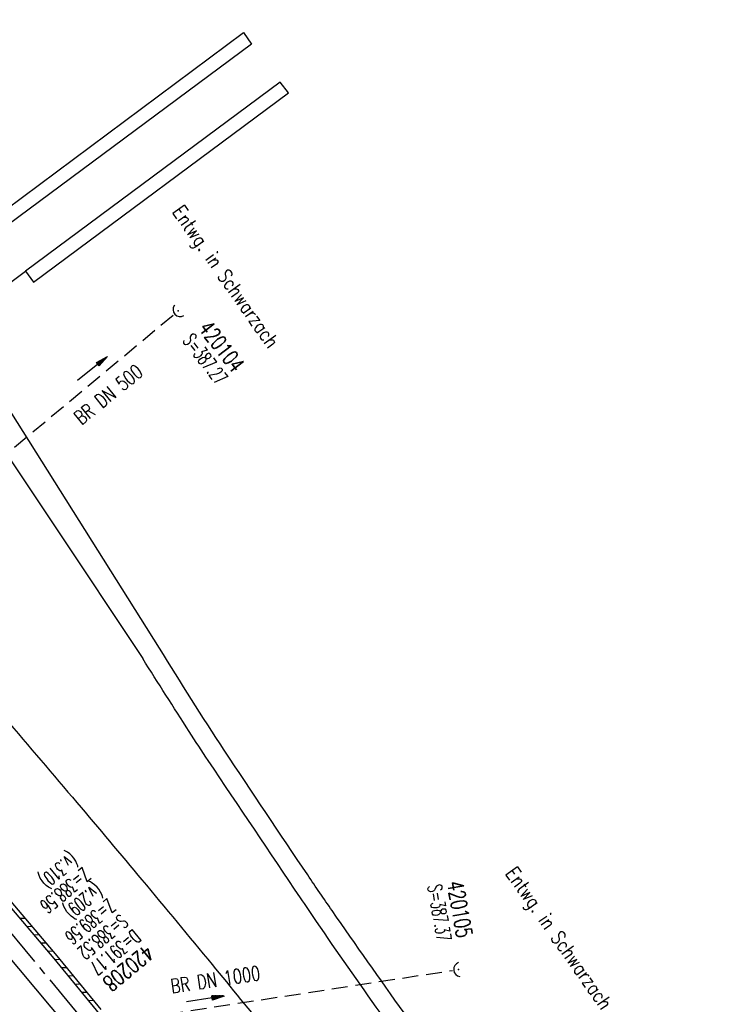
# Model space of a CAD drawing. Extents: x 450316 to 454644, y 428795 to 436505.
# Tile 254 of 256: x 450595 to 450683, y 436223 to 436347. Entities that reach past the tile are written whole.
import ezdxf
from ezdxf.enums import TextEntityAlignment as Align

# ---------------------------------------------------------------- set-up
doc = ezdxf.new("R2010")
doc.units = 0
doc.header["$LTSCALE"] = 2
doc.header["$MEASUREMENT"] = 0
for name, pattern in [('ACHSE', [5.5, 4, -0.5, 0.5, -0.5]), ('AUSGEZOGEN', [0]), ('GESTRICH-X2', [1.5, 1, -0.5])]:
    doc.linetypes.add(name, pattern=pattern)
doc.layers.get('0').update_dxf_attribs({"linetype": 'CONTINUOUS'})
for name, color, linetype in [('ACHSETOP', 1, 'ACHSE'), ('BAUWO', 1, 'CONTINUOUS'), ('FBR', 8, 'CONTINUOUS'), ('KANAL', 7, 'GESTRICH-X2'), ('PFEIL', 7, 'CONTINUOUS'), ('RINNE', 8, 'CONTINUOUS'), ('SCHACHTNR', 6, 'CONTINUOUS'), ('SCHRIFT', 7, 'AUSGEZOGEN'), ('SCHSYMBOL', 7, 'CONTINUOUS'), ('STRASSE', 8, 'AUSGEZOGEN'), ('TEXTO', 4, 'CONTINUOUS'), ('WEG', 8, 'AUSGEZOGEN')]:
    doc.layers.add(name, color=color, linetype=linetype)
doc.styles.add('ROMANS', font='romans.shx', dxfattribs={"width": 0.8})

# ---------------------------------------------------------------- blocks, each defined once
blk = doc.blocks.new('40')
at = {"color": 0}
blk.add_arc((0.02, 0.31), 0.91, 192.5363, 347.4637, dxfattribs=at)
blk.add_point((0, 0), dxfattribs=at)
blk = doc.blocks.new('PFEIL2')
at = {"color": 0}
for p, q in [((0.88, 0), (-2.4, -0.01)), ((0.88, -0.27), (0.88, 0.28)), ((0.88, 0.28), (2.43, 0.01)), ((0.91, 0.27), (0.88, 0.26)), ((0.97, 0.26), (0.88, 0.25)), ((1.02, 0.25), (0.88, 0.23)), ((1.07, 0.24), (0.88, 0.21)), ((1.13, 0.23), (0.88, 0.19)), ((1.18, 0.22), (0.88, 0.17)), ((1.24, 0.21), (0.88, 0.15)), ((1.29, 0.21), (0.88, 0.14)), ((1.34, 0.2), (0.88, 0.12)), ((1.4, 0.19), (0.88, 0.1)), ((1.45, 0.18), (0.88, 0.08)), ((1.51, 0.17), (0.88, 0.06)), ((1.56, 0.16), (0.88, 0.04)), ((1.61, 0.15), (0.88, 0.02)), ((1.67, 0.14), (0.88, 0.01)), ((1.72, 0.13), (0.88, -0.01)), ((1.78, 0.12), (0.88, -0.03)), ((1.83, 0.11), (0.88, -0.05)), ((1.88, 0.1), (0.88, -0.07)), ((1.94, 0.09), (0.88, -0.09)), ((2.05, 0.08), (0.88, -0.12)), ((1.99, 0.08), (0.88, -0.11)), ((2.1, 0.07), (0.88, -0.14)), ((2.15, 0.06), (0.88, -0.16)), ((2.21, 0.05), (0.88, -0.18)), ((2.26, 0.04), (0.88, -0.2)), ((2.32, 0.03), (0.88, -0.22)), ((2.37, 0.02), (0.88, -0.23)), ((2.42, 0.01), (0.88, -0.25)), ((2.43, 0.01), (0.88, -0.27))]:
    blk.add_line(p, q, dxfattribs=at)

msp = doc.modelspace()

# ---------------------------------------------------------------- linework, layer by layer
at = {"layer": 'ACHSETOP'}
msp.add_lwpolyline([(450489.61, 436344.23), (450507.43, 436326.7), (450524.96, 436308.87), (450542.18, 436290.76), (450559.1, 436272.35), (450575.71, 436253.67), (450592.01, 436234.71), (450607.98, 436215.48), (450623.64, 436195.98), (450638.96, 436176.23), (450653.95, 436156.22), (450668.6, 436135.97), (450682.91, 436115.47), (450696.88, 436094.74), (450710.5, 436073.77), (450723.77, 436052.58)], dxfattribs=at)
at = {"layer": 'BAUWO', "flags": 128}
for points in [[(450592.35, 436320.37), (450591.29, 436321.72), (450623.44, 436345.65), (450624.46, 436344.21)], [(450595.99, 436315.59), (450596.99, 436314.18), (450629.13, 436338.05), (450628.06, 436339.41)]]:
    msp.add_lwpolyline(points, close=True, dxfattribs=at)
at = {"layer": 'FBR', "flags": 128}
for points in [[(450921.44, 435685.61, 0.000354), (450927.66, 435671.71, 0.000659), (450931.02, 435664.25, 0), (450939.29, 435645.95, 0.000057), (450939.32, 435645.87, 0.000131), (450945.2, 435632.87, -0.000196), (450949.14, 435624.17, -0.000729), (450953.95, 435613.48, 0.000628)], [(451603.01, 434662.96, 0.000001), (451617.47, 434646.37, 0.000004)], [(450612.89, 436268.06), (450590.24, 436303.97, -0.074797), (450589.38, 436306.13, -0.097377), (450589.32, 436307.93, -0.026046), (450589.65, 436309.51, -0.040071), (450590.01, 436310.5, -0.068282), (450590.48, 436311.25, -0.047984), (450591.37, 436312.13), (450595.99, 436315.59)], [(450575.2, 436300.13), (450577.51, 436301.94, -0.095318), (450580.92, 436303.18, -0.119389), (450583.82, 436302.95, -0.014402), (450585.38, 436302.39, -0.024693), (450586.26, 436301.99, -0.053297), (450587.3, 436301.31, -0.040668), (450588.48, 436300.19), (450610.75, 436266.75)]]:
    msp.add_lwpolyline(points, format="xyb", dxfattribs=at)
at = {"layer": 'FBR'}
for points in [[(450896.69, 435740.27, -0.000001), (450904.62, 435722.85, -0.000722)], [(450570.94, 436284.67, -0.000704), (450573.92, 436281.37, -0.002691), (450583.99, 436270.04, -0.002849), (450593.38, 436259.24, -0.00184), (450602.47, 436248.59, -0.002021), (450610.66, 436238.84, -0.001567), (450619.49, 436228.18, -0.001906), (450626.68, 436219.36, -0.001946), (450633.74, 436210.58, -0.002147), (450640.07, 436202.56, -0.002157), (450646.7, 436194.02, -0.001946), (450653.97, 436184.49, -0.001701), (450660.09, 436176.35, -0.00149), (450667.01, 436167.01, -0.00244), (450675.21, 436155.78, -0.002095), (450684.63, 436142.61, -0.002234)]]:
    msp.add_lwpolyline(points, format="xyb", dxfattribs=at)
for points in [[(450562.48, 436265.45), (450571.02, 436255.92), (450586.93, 436237.43), (450601.3, 436220.22), (450611.33, 436208), (450626.24, 436189.21), (450642.14, 436168.51), (450657.3, 436147.96), (450671.64, 436127.87), (450685.42, 436107.98), (450699.57, 436086.76), (450713.39, 436065.18), (450725.75, 436045.19)], [(450728.82, 436048.27), (450715.51, 436069.71), (450702.01, 436090.66), (450687.69, 436112.04), (450673.04, 436133.24), (450656.87, 436155.67), (450642.26, 436175.29), (450625.67, 436196.72), (450614.63, 436210.57), (450599.58, 436228.95), (450583.1, 436248.4), (450570.69, 436262.55)]]:
    msp.add_lwpolyline(points, dxfattribs=at)
at = {"layer": 'KANAL'}
for p, q in [((450585.39, 436285.73), (450614.78, 436310.2)), ((450604.94, 436220.56), (450649.78, 436227.44))]:
    msp.add_line(p, q, dxfattribs=at)
at = {"layer": 'RINNE'}
for p, q in [((450595.27, 436234.04), (450595.95, 436234.01)), ((450596.15, 436233), (450596.83, 436232.97)), ((450597.03, 436231.96), (450597.71, 436231.94)), ((450597.91, 436230.93), (450598.59, 436230.9)), ((450598.79, 436229.89), (450599.46, 436229.86)), ((450599.66, 436228.86), (450600.33, 436228.83)), ((450600.51, 436227.82), (450601.18, 436227.79)), ((450601.36, 436226.79), (450602.02, 436226.76)), ((450602.2, 436225.75), (450602.87, 436225.72)), ((450603.05, 436224.71), (450603.72, 436224.69)), ((450603.9, 436223.68), (450604.57, 436223.65))]:
    msp.add_line(p, q, dxfattribs=at)
for points in [[(450673.04, 436133.24), (450656.87, 436155.67), (450642.26, 436175.29), (450625.67, 436196.72), (450614.63, 436210.57), (450599.58, 436228.95), (450583.1, 436248.4), (450566.27, 436267.6), (450557.84, 436276.91), (450543.13, 436292.86)], [(450605.51, 436222.5), (450599.97, 436229.27), (450583.48, 436248.72), (450582.64, 436249.68)]]:
    msp.add_lwpolyline(points, dxfattribs=at)
at = {"layer": 'STRASSE'}
msp.add_lwpolyline([(450612.89, 436268.06), (450590.24, 436303.97)], dxfattribs=at)
at = {"layer": 'WEG'}
for points in [[(450643.68, 436222.1, -0.003237), (450634.62, 436234.97, -0.003741), (450631.54, 436239.47, -0.001077), (450621.02, 436255.19, -0.008199), (450612.89, 436268.06, -0.009393)], [(450632.65, 436233.61, -0.001334), (450630.62, 436236.6, -0.000232), (450619.02, 436253.88, -0.004956), (450616.61, 436257.55, -0.001998), (450610.75, 436266.75)], [(450761.57, 436063.47, 0.000063), (450760.91, 436064.59, 0.016476), (450743.5, 436091.9, 0.013239), (450719.85, 436124.54, 0.004127), (450707.2, 436140.8, 0.003126), (450690.18, 436162, 0.013112), (450664.02, 436192.52, -0.022556), (450649.15, 436210.55, -0.005869), (450640.67, 436222.11, -0.006002), (450632.65, 436233.61, -0.001334)]]:
    msp.add_lwpolyline(points, format="xyb", dxfattribs=at)

# ---------------------------------------------------------------- block references
at = {"layer": 'PFEIL'}
for p, rotation in [((450604.43, 436303.3), 38.29471646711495), ((450618.63, 436223.83), 8.7323)]:
    msp.add_blockref('PFEIL2', p, dxfattribs=dict(at, rotation=rotation))
at = {"layer": 'SCHSYMBOL'}
for p, rotation in [((450615.24, 436310.58), 311.7748), ((450650.53, 436227.55), 275.3522207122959)]:
    msp.add_blockref('40', p, dxfattribs=dict(at, rotation=rotation))

# ---------------------------------------------------------------- texts
at = {"layer": 'SCHACHTNR', "style": 'ROMANS'}
for s, height, rotation, width, p in [('420104', 2, 307.7852, 0.7, (450617.7, 436308.33)), ('S=387.27', 1.8, 307.7852, 0.6, (450615.71, 436306.79)), ('(v.310)', 1.8, 219.4786, 0.6, (450601.63, 436242.41)), ('Z=388.56', 1.8, 219.4786, 0.6, (450603.22, 436240.5)), ('(v.209)', 1.8, 219.4786, 0.6, (450604.76, 436238.52)), ('S=387.37', 1.8, 279.9945, 0.6, (450646.63, 436238.09)), ('420105', 2, 279.9945, 0.7, (450649.1, 436238.52)), ('Z=389.56', 1.8, 219.4786, 0.6, (450606.36, 436236.57)), ('S=388.52', 1.8, 219.4786, 0.6, (450607.95, 436234.63)), ('D=391.17', 1.8, 219.4786, 0.6, (450609.55, 436232.72)), ('420208', 2, 219.4786, 0.7, (450611.11, 436230.78))]:
    msp.add_text(s, height=height, rotation=rotation, dxfattribs=dict(at, width=width)).set_placement(p)
at = {"layer": 'SCHRIFT', "style": 'ROMANS', "width": 0.8}
for p in [(450614.39, 436323.05), (450656.38, 436239.65)]:
    msp.add_text('Entwg. in Schwarzach', height=1.8, rotation=305.1237, dxfattribs=at).set_placement(p)
at = {"layer": 'TEXTO', "style": 'ROMANS', "width": 0.75}
for s, rotation, p in [('BR DN 500', 39.1992, (450606.99, 436299.34)), ('BR DN 1000', 8.7323, (450620.04, 436225.39))]:
    msp.add_text(s, height=1.8, rotation=rotation, dxfattribs=at).set_placement(p, align=Align.CENTER)

doc.saveas('drawing.dxf')
